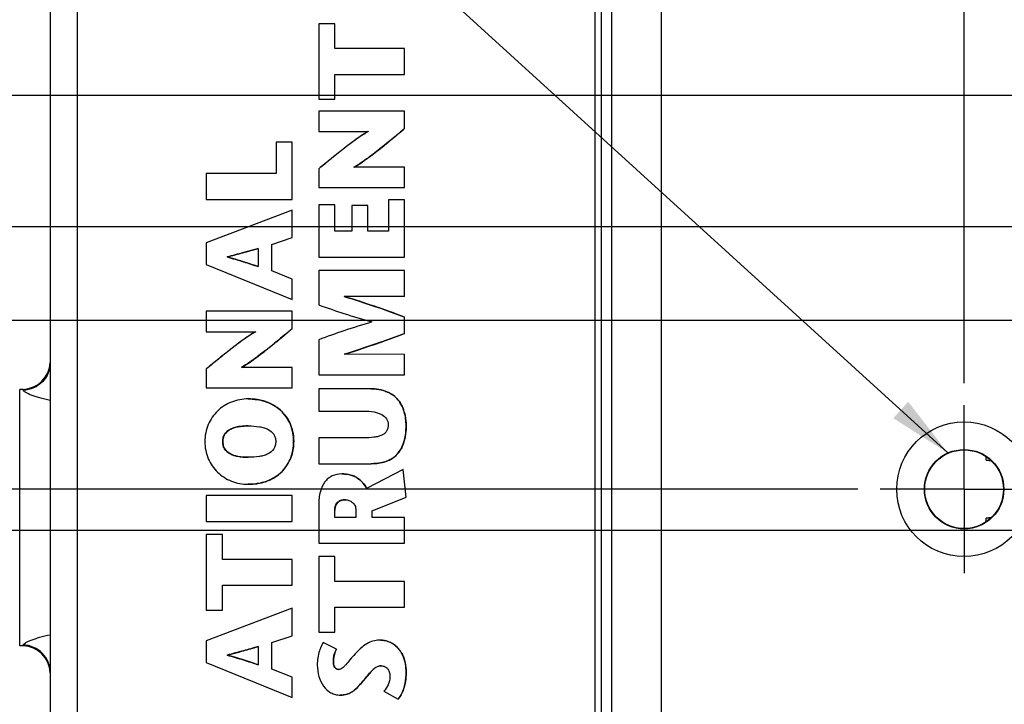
# Model space of a CAD drawing. Header units: inches. Extents: x 0 to 34, y 0 to 22.
# Tile 10 of 29: x 8.6 to 11.4, y 11 to 12.9. Entities that reach past the tile are written whole.
import ezdxf

# ---------------------------------------------------------------- set-up
doc = ezdxf.new("R2010")
doc.units = ezdxf.units.IN
doc.header["$LTSCALE"] = 1.87
doc.header["$MEASUREMENT"] = 0
doc.linetypes.add('CENTER', pattern=[0.6, 0.375, -0.075, 0.075, -0.075])
doc.layers.get('0').update_dxf_attribs({"linetype": 'CONTINUOUS'})
for name, color, linetype in [('02___PRT_ALL_AXES', 7, 'CONTINUOUS'), ('DETAIL', 7, 'CONTINUOUS'), ('DIMENSIONS', 7, 'CONTINUOUS')]:
    doc.layers.add(name, color=color, linetype=linetype)
doc.styles.get("Standard").update_dxf_attribs({"font": 'txt', "width": 0.8})
doc.dimstyles.new('DIMSTYLE_3', dxfattribs={"dimtxt": 0.125, "dimasz": 0.18, "dimexe": 0.125, "dimexo": 0.0625, "dimgap": 0.09, "dimtad": 0, "dimtih": 1, "dimtoh": 1, "dimlfac": 0.5, "dimzin": 4, "dimdsep": 46, "dimtxsty": 'STANDARD', "dimblk": '_FILLED', "dimblk1": '_FILLED', "dimblk2": '_FILLED', "dimcen": 0.09, "dimadec": 0, "dimazin": 0, "dimtp": 0.01, "dimtm": 0.01, "dimtfac": 1, "dimtofl": 0, "dimtmove": 0, "dimatfit": 3, "dimldrblk": '_FILLED', "dimfxl": 1, "dimtolj": 1, "dimtzin": 4, "dimarcsym": 0})
doc.dimstyles.get("Standard").update_dxf_attribs({"dimtxt": 0.125, "dimasz": 0.18, "dimexe": 0.125, "dimexo": 0.0625, "dimgap": 0.09, "dimtad": 0, "dimtih": 1, "dimtoh": 1, "dimzin": 4, "dimdsep": 46, "dimtxsty": 'STANDARD', "dimblk": '_FILLED', "dimblk1": '_FILLED', "dimblk2": '_FILLED', "dimcen": 0.09, "dimadec": 0, "dimazin": 0, "dimtol": 1, "dimtp": 0.02, "dimtm": 0.02, "dimtfac": 1, "dimtofl": 0, "dimtmove": 0, "dimatfit": 3, "dimldrblk": '_FILLED', "dimfxl": 1, "dimtolj": 1, "dimtzin": 4, "dimarcsym": 0})

# ---------------------------------------------------------------- blocks, each defined once
blk = doc.blocks.new('*D12')
at = {"layer": 'DIMENSIONS', "color": 2, "linetype": 'CONTINUOUS'}
blk.add_line((10.9436, 11.5884), (7.8552, 11.5884), dxfattribs=at)
at = {"layer": 'DIMENSIONS', "color": 2, "linetype": 'CONTINUOUS', "insert": (7.7927, 11.6509), "char_height": 0.125, "width": 1.425, "attachment_point": 3, "line_spacing_factor": 0.9}
blk.add_mtext('2X 1.77{\\Ftxt.shx;\\W1.000000;\\H0.125000; }[45.1]', dxfattribs=at)
blk = doc.blocks.new('_FILLED')
at = {"color": 0, "linetype": 'BYBLOCK'}
blk.add_solid([(0, 0), (-1, 0.174), (-1, -0.174)], dxfattribs=at)
blk = doc.blocks.new('*D17')
at = {"layer": 'DIMENSIONS', "color": 2, "linetype": 'CONTINUOUS'}
for p, q in [((8.142, 11.4721), (8.0353, 11.3314)), ((14.6804, 11.4721), (8.142, 11.4721)), ((8.0353, 11.3314), (7.8552, 11.3314))]:
    blk.add_line(p, q, dxfattribs=at)
at = {"layer": 'DIMENSIONS', "color": 2, "linetype": 'CONTINUOUS', "insert": (7.7927, 11.3939), "char_height": 0.125, "width": 1.125, "attachment_point": 3, "line_spacing_factor": 0.9}
blk.add_mtext('1.72{\\Ftxt.shx;\\W1.000000;\\H0.125000; }[43.6]', dxfattribs=at)
blk = doc.blocks.new('*D19')
at = {"layer": 'DIMENSIONS', "color": 2, "linetype": 'CONTINUOUS'}
blk.add_line((15.0494, 12.0644), (7.8552, 12.0644), dxfattribs=at)
at = {"layer": 'DIMENSIONS', "color": 2, "linetype": 'CONTINUOUS', "insert": (7.7927, 12.1269), "char_height": 0.125, "width": 1.125, "attachment_point": 3, "line_spacing_factor": 0.9}
blk.add_mtext('2.01{\\Ftxt.shx;\\W1.000000;\\H0.125000; }[51.1]', dxfattribs=at)
blk = doc.blocks.new('*D20')
at = {"layer": 'DIMENSIONS', "color": 2, "linetype": 'CONTINUOUS'}
blk.add_line((13.4464, 12.3284), (7.8552, 12.3284), dxfattribs=at)
at = {"layer": 'DIMENSIONS', "color": 2, "linetype": 'CONTINUOUS', "insert": (7.7927, 12.3909), "char_height": 0.125, "width": 1.125, "attachment_point": 3, "line_spacing_factor": 0.9}
blk.add_mtext('2.14{\\Ftxt.shx;\\W1.000000;\\H0.125000; }[54.5]', dxfattribs=at)
blk = doc.blocks.new('*D21')
at = {"layer": 'DIMENSIONS', "color": 2, "linetype": 'CONTINUOUS'}
for p, q in [((12.8641, 13.4284), (12.7549, 13.233)), ((13.4464, 13.4284), (12.8641, 13.4284)), ((12.7549, 13.233), (7.8552, 13.233))]:
    blk.add_line(p, q, dxfattribs=at)
at = {"layer": 'DIMENSIONS', "color": 2, "linetype": 'CONTINUOUS', "insert": (7.7927, 13.2955), "char_height": 0.125, "width": 1.125, "attachment_point": 3, "line_spacing_factor": 0.9}
blk.add_mtext('2.69{\\Ftxt.shx;\\W1.000000;\\H0.125000; }[68.4]', dxfattribs=at)
blk = doc.blocks.new('*D22')
at = {"layer": 'DIMENSIONS', "color": 2, "linetype": 'CONTINUOUS'}
blk.add_line((11.4948, 12.6984), (7.8552, 12.6984), dxfattribs=at)
at = {"layer": 'DIMENSIONS', "color": 2, "linetype": 'CONTINUOUS', "insert": (7.7927, 12.7609), "char_height": 0.125, "width": 1.125, "attachment_point": 3, "line_spacing_factor": 0.9}
blk.add_mtext('2.33{\\Ftxt.shx;\\W1.000000;\\H0.125000; }[59.2]', dxfattribs=at)
blk = doc.blocks.new('*D23')
at = {"layer": 'DIMENSIONS', "color": 2, "linetype": 'CONTINUOUS'}
blk.add_line((11.4948, 13.4304), (7.8552, 13.4304), dxfattribs=at)
at = {"layer": 'DIMENSIONS', "color": 2, "linetype": 'CONTINUOUS', "insert": (7.7927, 13.4929), "char_height": 0.125, "width": 1.125, "attachment_point": 3, "line_spacing_factor": 0.9}
blk.add_mtext('2.70{\\Ftxt.shx;\\W1.000000;\\H0.125000; }[68.5]', dxfattribs=at)
blk = doc.blocks.new('*D24')
at = {"layer": 'DIMENSIONS', "color": 2, "linetype": 'CONTINUOUS'}
blk.add_line((11.8654, 14.1564), (7.8552, 14.1564), dxfattribs=at)
at = {"layer": 'DIMENSIONS', "color": 2, "linetype": 'CONTINUOUS', "insert": (7.7927, 14.2189), "char_height": 0.125, "width": 1.125, "attachment_point": 3, "line_spacing_factor": 0.9}
blk.add_mtext('3.06{\\Ftxt.shx;\\W1.000000;\\H0.125000; }[77.7]', dxfattribs=at)
blk = doc.blocks.new('*D25')
at = {"layer": 'DIMENSIONS', "color": 2, "linetype": 'CONTINUOUS'}
for p, q in [((14.7579, 13.4114), (14.6332, 13.068)), ((15.2644, 13.4114), (14.7579, 13.4114)), ((14.6332, 13.068), (7.8552, 13.068))]:
    blk.add_line(p, q, dxfattribs=at)
at = {"layer": 'DIMENSIONS', "color": 2, "linetype": 'CONTINUOUS', "insert": (7.7927, 13.1305), "char_height": 0.125, "width": 1.125, "attachment_point": 3, "line_spacing_factor": 0.9}
blk.add_mtext('2.69{\\Ftxt.shx;\\W1.000000;\\H0.125000; }[68.2]', dxfattribs=at)
blk = doc.blocks.new('*D27')
at = {"layer": 'DIMENSIONS', "color": 2, "linetype": 'CONTINUOUS'}
blk.add_line((15.2371, 11.8767), (15.2371, 7.3519), dxfattribs=at)
at = {"layer": 'DIMENSIONS', "color": 2, "linetype": 'CONTINUOUS', "insert": (15.1746, 7.2894), "char_height": 0.125, "width": 1.125, "attachment_point": 3, "rotation": 90, "line_spacing_factor": 0.9}
blk.add_mtext('3.29{\\Ftxt.shx;\\W1.000000;\\H0.125000; }[83.4]', dxfattribs=at)
blk = doc.blocks.new('*D28')
at = {"layer": 'DIMENSIONS', "color": 2, "linetype": 'CONTINUOUS'}
blk.add_line((11.2431, 11.8879), (11.2431, 15.6649), dxfattribs=at)
at = {"layer": 'DIMENSIONS', "color": 2, "linetype": 'CONTINUOUS', "insert": (11.1806, 15.7274), "char_height": 0.125, "width": 1.125, "attachment_point": 1, "rotation": 90, "line_spacing_factor": 0.9}
blk.add_mtext('1.29{\\Ftxt.shx;\\W1.000000;\\H0.125000; }[32.7]', dxfattribs=at)
blk = doc.blocks.new('*D29')
at = {"layer": 'DIMENSIONS', "color": 2, "linetype": 'CONTINUOUS'}
blk.add_line((12.0012, 11.7761), (12.0012, 15.6649), dxfattribs=at)
at = {"layer": 'DIMENSIONS', "color": 2, "linetype": 'CONTINUOUS', "insert": (11.9387, 15.7274), "char_height": 0.125, "width": 1.125, "attachment_point": 1, "rotation": 90, "line_spacing_factor": 0.9}
blk.add_mtext('1.67{\\Ftxt.shx;\\W1.000000;\\H0.125000; }[42.3]', dxfattribs=at)

msp = doc.modelspace()

# ---------------------------------------------------------------- linework, layer by layer
at = {"color": 3, "linetype": 'CONTINUOUS'}
for p, q in [((10.3898, 8.3191), (10.3898, 14.6977)), ((10.2498, 8.4584), (10.2498, 14.5584))]:
    msp.add_line(p, q, dxfattribs=at)
at = {"color": 7, "linetype": 'CONTINUOUS'}
for p, q in [((10.2021, 14.6258), (10.2021, 8.3911)), ((10.2213, 8.3911), (10.2213, 14.6258)), ((8.6667, 14.5981), (8.6667, 8.4187)), ((8.7427, 14.5981), (8.7427, 8.4187)), ((9.4238, 12.9011), (9.4238, 12.6884)), ((9.4692, 12.9011), (9.4238, 12.9011)), ((9.4691, 12.8313), (9.4691, 12.9011)), ((9.4692, 12.8313), (9.4692, 12.9011)), ((9.6659, 12.8313), (9.4691, 12.8313)), ((9.6658, 12.7583), (9.6658, 12.8313)), ((9.6659, 12.7583), (9.6659, 12.8313)), ((9.4691, 12.6884), (9.4691, 12.7583)), ((9.4691, 12.7583), (9.6659, 12.7583)), ((9.4692, 12.6884), (9.4692, 12.7583)), ((9.4238, 12.6884), (9.4692, 12.6884)), ((9.4238, 12.6545), (9.4238, 12.597)), ((9.6659, 12.6545), (9.4238, 12.6545)), ((9.6658, 12.6057), (9.6658, 12.6545)), ((9.6659, 12.6057), (9.6659, 12.6545)), ((9.6659, 12.6057), (9.6658, 12.6057)), ((9.4238, 12.597), (9.5635, 12.597)), ((9.3036, 12.5673), (9.3036, 12.4787)), ((9.349, 12.5673), (9.3036, 12.5673)), ((9.3489, 12.4057), (9.3489, 12.5673)), ((9.349, 12.4057), (9.349, 12.5673)), ((9.4238, 12.4919), (9.4238, 12.4389)), ((9.6659, 12.4963), (9.523, 12.4963)), ((9.5346, 12.5034), (9.5231, 12.4964)), ((9.6658, 12.4389), (9.6658, 12.4963)), ((9.6659, 12.4389), (9.6659, 12.4963)), ((9.1068, 12.4787), (9.1068, 12.4057)), ((9.3036, 12.4787), (9.1068, 12.4787)), ((9.4238, 12.4389), (9.6659, 12.4389)), ((9.1068, 12.4057), (9.349, 12.4057)), ((9.4238, 12.3902), (9.4238, 12.2431)), ((9.4692, 12.3902), (9.4238, 12.3902)), ((9.4691, 12.3161), (9.4691, 12.3902)), ((9.4692, 12.3161), (9.4692, 12.3902)), ((9.5168, 12.3884), (9.5168, 12.3161)), ((9.5622, 12.3884), (9.5168, 12.3884)), ((9.5621, 12.3161), (9.5621, 12.3884)), ((9.5622, 12.3161), (9.5622, 12.3884)), ((9.6205, 12.405), (9.6205, 12.3161)), ((9.6659, 12.405), (9.6205, 12.405)), ((9.6658, 12.2431), (9.6658, 12.405)), ((9.6659, 12.2431), (9.6659, 12.405)), ((9.3489, 12.3756), (9.1068, 12.2836)), ((9.3489, 12.2981), (9.3489, 12.3756)), ((9.349, 12.3756), (9.3489, 12.3756)), ((9.349, 12.2981), (9.349, 12.3756)), ((9.2911, 12.279), (9.3489, 12.2981)), ((9.2912, 12.279), (9.349, 12.2981)), ((9.349, 12.2981), (9.3489, 12.2981)), ((9.5168, 12.3161), (9.4691, 12.3161)), ((9.6205, 12.3161), (9.5621, 12.3161)), ((9.1068, 12.2836), (9.1068, 12.2223)), ((9.2911, 12.204), (9.2911, 12.279)), ((9.2912, 12.279), (9.2911, 12.279)), ((9.2912, 12.204), (9.2912, 12.279)), ((9.1664, 12.2438), (9.1663, 12.2438)), ((9.2527, 12.2673), (9.2527, 12.2164)), ((9.4238, 12.2431), (9.6659, 12.2431)), ((9.1068, 12.2223), (9.3489, 12.1237)), ((9.3489, 12.1808), (9.2911, 12.204)), ((9.2912, 12.204), (9.2911, 12.204)), ((9.349, 12.1808), (9.2912, 12.204)), ((9.4238, 12.205), (9.4238, 12.1081)), ((9.6659, 12.205), (9.4238, 12.205)), ((9.6658, 12.132), (9.6658, 12.205)), ((9.6659, 12.132), (9.6659, 12.205)), ((9.3489, 12.1237), (9.3489, 12.1808)), ((9.349, 12.1808), (9.3489, 12.1808)), ((9.349, 12.1237), (9.349, 12.1808)), ((9.6659, 12.132), (9.4953, 12.1318)), ((9.349, 12.1237), (9.3489, 12.1237)), ((9.1068, 12.0902), (9.1068, 12.0327)), ((9.349, 12.0902), (9.1068, 12.0902)), ((9.3489, 12.0414), (9.3489, 12.0902)), ((9.349, 12.0414), (9.349, 12.0902)), ((9.6658, 12.0279), (9.6658, 12.0739)), ((9.6659, 12.0739), (9.6658, 12.0739)), ((9.6659, 12.0279), (9.6659, 12.0739)), ((9.1068, 12.0327), (9.2465, 12.0327)), ((9.349, 12.0414), (9.3489, 12.0414)), ((9.6659, 12.0279), (9.6658, 12.0279)), ((9.4238, 12.0102), (9.4238, 11.9113)), ((9.6659, 11.9687), (9.4953, 11.9689)), ((9.6658, 11.9113), (9.6658, 11.9687)), ((9.6659, 11.9113), (9.6659, 11.9687)), ((9.2176, 11.939), (9.2061, 11.9321)), ((9.1068, 11.9275), (9.1068, 11.8746)), ((9.349, 11.932), (9.206, 11.932)), ((9.3489, 11.8746), (9.3489, 11.932)), ((9.349, 11.8746), (9.349, 11.932)), ((9.4238, 11.9113), (9.6659, 11.9113)), ((8.5907, 11.8701), (8.5807, 11.8698)), ((8.5807, 11.1471), (8.5807, 11.8698)), ((8.5907, 11.8676), (8.5907, 11.8701)), ((9.1068, 11.8746), (9.349, 11.8746)), ((9.4238, 11.8718), (9.4238, 11.8089)), ((9.5702, 11.8718), (9.4238, 11.8718)), ((9.2252, 11.8431), (9.225, 11.8431)), ((9.4238, 11.8089), (9.5494, 11.8089)), ((9.2252, 11.767), (9.225, 11.767)), ((9.6701, 11.7674), (9.67, 11.7674)), ((9.1532, 11.7227), (9.1531, 11.7227)), ((9.3531, 11.7227), (9.353, 11.7227)), ((9.4238, 11.7334), (9.4238, 11.6605)), ((9.5504, 11.7334), (9.4238, 11.7334)), ((9.1909, 11.6821), (9.1997, 11.6803)), ((9.2252, 11.6784), (9.225, 11.6784)), ((9.4238, 11.6605), (9.5719, 11.6605)), ((9.5718, 11.6605), (9.5719, 11.6605)), ((11.3051, 11.6705), (11.3051, 11.6805)), ((11.3051, 11.6711), (11.3184, 11.6696)), ((11.3051, 11.6705), (11.3192, 11.6689)), ((9.4885, 11.6317), (9.4884, 11.6317)), ((9.662, 11.6445), (9.5583, 11.5909)), ((9.67, 11.5663), (9.662, 11.6445)), ((9.6621, 11.6445), (9.662, 11.6445)), ((9.6701, 11.5663), (9.6621, 11.6445)), ((9.2251, 11.6023), (9.225, 11.6023)), ((11.1311, 11.5884), (11.1321, 11.5884)), ((11.3551, 11.5884), (11.3541, 11.5884)), ((9.1068, 11.5709), (9.1068, 11.4978)), ((9.349, 11.5709), (9.1068, 11.5709)), ((9.3489, 11.4978), (9.3489, 11.5709)), ((9.349, 11.4978), (9.349, 11.5709)), ((9.4989, 11.5587), (9.4988, 11.5587)), ((9.5742, 11.5279), (9.67, 11.5663)), ((9.5743, 11.5279), (9.6701, 11.5663)), ((9.6701, 11.5663), (9.67, 11.5663)), ((9.4238, 11.5439), (9.4238, 11.4359)), ((9.4691, 11.5089), (9.4691, 11.5283)), ((9.4692, 11.5283), (9.4691, 11.5283)), ((9.4692, 11.5089), (9.4692, 11.5283)), ((9.5285, 11.5297), (9.5285, 11.5089)), ((9.5742, 11.5089), (9.5742, 11.5279)), ((9.5743, 11.5279), (9.5742, 11.5279)), ((9.5743, 11.5089), (9.5743, 11.5279)), ((9.1068, 11.4978), (9.349, 11.4978)), ((9.5285, 11.5089), (9.4691, 11.5089)), ((9.6659, 11.5089), (9.5742, 11.5089)), ((9.6658, 11.4359), (9.6658, 11.5089)), ((9.6659, 11.4359), (9.6659, 11.5089)), ((11.3203, 11.5089), (11.3051, 11.5071)), ((11.3184, 11.5072), (11.3051, 11.5057)), ((11.3051, 11.4964), (11.3051, 11.5071)), ((9.1068, 11.4604), (9.1068, 11.2476)), ((9.1522, 11.4604), (9.1068, 11.4604)), ((9.1521, 11.3905), (9.1521, 11.4604)), ((9.1522, 11.3905), (9.1522, 11.4604)), ((9.4238, 11.4359), (9.6659, 11.4359)), ((9.349, 11.3905), (9.1521, 11.3905)), ((9.3489, 11.3175), (9.3489, 11.3905)), ((9.349, 11.3175), (9.349, 11.3905)), ((9.4238, 11.3985), (9.4238, 11.1857)), ((9.4692, 11.3985), (9.4238, 11.3985)), ((9.4691, 11.3286), (9.4691, 11.3985)), ((9.4692, 11.3286), (9.4692, 11.3985)), ((9.6659, 11.3286), (9.4691, 11.3286)), ((9.6658, 11.2556), (9.6658, 11.3286)), ((9.6659, 11.2556), (9.6659, 11.3286)), ((9.1521, 11.2476), (9.1521, 11.3175)), ((9.1521, 11.3175), (9.349, 11.3175)), ((9.1522, 11.2476), (9.1522, 11.3175)), ((9.3489, 11.2528), (9.1068, 11.1608)), ((9.1068, 11.2476), (9.1522, 11.2476)), ((9.3489, 11.1753), (9.3489, 11.2528)), ((9.349, 11.2528), (9.3489, 11.2528)), ((9.349, 11.1753), (9.349, 11.2528)), ((9.4691, 11.1857), (9.4691, 11.2556)), ((9.4691, 11.2556), (9.6659, 11.2556)), ((9.4692, 11.1857), (9.4692, 11.2556)), ((9.1068, 11.1608), (9.1068, 11.0996)), ((9.2911, 11.1563), (9.3489, 11.1753)), ((9.2912, 11.1563), (9.349, 11.1753)), ((9.349, 11.1753), (9.3489, 11.1753)), ((9.4238, 11.1857), (9.4692, 11.1857)), ((9.5988, 11.1629), (9.5987, 11.1629)), ((8.5907, 11.1468), (8.5807, 11.1471)), ((8.5907, 11.1468), (8.5907, 11.1493)), ((9.2527, 11.1446), (9.2527, 11.0937)), ((9.2911, 11.0812), (9.2911, 11.1563)), ((9.2912, 11.1563), (9.2911, 11.1563)), ((9.2912, 11.0812), (9.2912, 11.1563)), ((9.4739, 11.1373), (9.4359, 11.156)), ((9.436, 11.156), (9.4359, 11.156)), ((9.474, 11.1373), (9.436, 11.156)), ((9.474, 11.1373), (9.4739, 11.1373)), ((9.1664, 11.121), (9.1663, 11.121)), ((9.1068, 11.0996), (9.3489, 11.0009)), ((9.3489, 11.0581), (9.2911, 11.0812)), ((9.2912, 11.0812), (9.2911, 11.0812)), ((9.349, 11.0581), (9.2912, 11.0812)), ((9.465, 11.1017), (9.4649, 11.1017)), ((9.4668, 11.0907), (9.4682, 11.0876)), ((9.4712, 11.0837), (9.4734, 11.082)), ((9.4799, 11.0802), (9.4798, 11.0802)), ((9.5771, 11.08), (9.5718, 11.0747)), ((9.5884, 11.0879), (9.584, 11.0854)), ((9.5996, 11.0906), (9.5995, 11.0906)), ((9.3489, 11.0009), (9.3489, 11.0581)), ((9.349, 11.0581), (9.3489, 11.0581)), ((9.349, 11.0009), (9.349, 11.0581)), ((9.5494, 11.048), (9.5493, 11.048)), ((9.5658, 11.0678), (9.5494, 11.048)), ((9.5718, 11.0747), (9.5658, 11.0678)), ((9.6701, 11.0726), (9.67, 11.0726)), ((9.5308, 11.0277), (9.5254, 11.0227)), ((9.349, 11.0009), (9.3489, 11.0009)), ((9.4847, 11.0079), (9.4846, 11.0079)), ((9.6077, 11.0186), (9.6478, 10.9965)), ((9.6479, 10.9965), (9.6478, 10.9965))]:
    msp.add_line(p, q, dxfattribs=at)
at = {"color": 3, "linetype": 'CONTINUOUS'}
msp.add_circle((11.2431, 11.5884), 0.19, dxfattribs=at)
at = {"color": 7, "linetype": 'CONTINUOUS'}
msp.add_circle((11.2431, 11.5884), 0.111, dxfattribs=at)
for centre, radius, start, end in [((8.588, 11.9488), 0.0787, 272, 357.7832), ((9.5854, 11.7891), 0.0803, 46.93, 55.7679), ((9.2407, 11.7275), 0.1125, 44.3593, 54.7922), ((9.2432, 11.73), 0.1089, 36.0947, 44.3056), ((9.5583, 11.7751), 0.1111, 15.1807, 20.3088), ((9.2374, 11.7274), 0.1153, 17.6058, 22.435), ((9.1879, 11.725), 0.0344, 153.415, 156.8802), ((9.5482, 11.7567), 0.121, 342.7502, 347.5562), ((9.1877, 11.7203), 0.0342, 203.9293, 209.4321), ((9.5901, 11.7381), 0.0749, 311.3219, 323.5387), ((9.5849, 11.7419), 0.0814, 323.5623, 330.8722), ((9.2426, 11.7157), 0.1095, 323.3123, 335.5142), ((9.5905, 11.7378), 0.0744, 303.6961, 311.2232), ((9.2402, 11.7187), 0.1134, 304.5422, 312.546), ((9.2429, 11.7157), 0.1093, 312.5716, 323.2367), ((9.2309, 11.7363), 0.1333, 286.7159, 292.4739), ((9.4919, 11.5361), 0.0214, 130.3343, 137.3975), ((9.5943, 11.0908), 0.0725, 61.44, 70.7968), ((8.588, 11.0681), 0.0787, 2.2168, 88), ((9.5943, 11.0909), 0.0725, 52.7084, 61.4587), ((9.5946, 11.0912), 0.0721, 42.5257, 52.6953), ((9.5931, 11.0899), 0.074, 33.6733, 42.5259), ((9.5996, 11.0667), 0.0239, 89.9993, 93.5984), ((9.4885, 11.061), 0.0529, 289.5795, 297.0846), ((9.5715, 11.0542), 0.096, 331.9465, 336.6821)]:
    msp.add_arc(centre, radius, start, end, dxfattribs=at)
for points, knots in [([(9.523, 12.4964), (9.5344, 12.5029), (9.5581, 12.519), (9.5935, 12.5462), (9.6299, 12.5758), (9.654, 12.5959), (9.6658, 12.6057)], [0, 0, 0, 0, 0.219141, 0.475827, 0.744776, 1, 1, 1, 1]), ([(9.523, 12.4963), (9.536, 12.5038), (9.5607, 12.5209), (9.5963, 12.5484), (9.6312, 12.5769), (9.6543, 12.5961), (9.6658, 12.6057)], [0, 0, 0, 0, 0.24998, 0.500037, 0.749996, 1, 1, 1, 1]), ([(9.6659, 12.6057), (9.6581, 12.5992), (9.6257, 12.5722), (9.593, 12.5453), (9.5673, 12.5262)], [0, 0, 0, 0, 0.239804, 1, 1, 1, 1]), ([(9.5635, 12.597), (9.5506, 12.5902), (9.5266, 12.5735), (9.4918, 12.547), (9.4576, 12.5196), (9.4351, 12.5011), (9.4238, 12.4919)], [0, 0, 0, 0, 0.249982, 0.50006, 0.749974, 1, 1, 1, 1]), ([(9.5636, 12.5969), (9.5589, 12.5945), (9.549, 12.5886), (9.5268, 12.5736), (9.4966, 12.5508), (9.4601, 12.5216), (9.4356, 12.5015), (9.4238, 12.4919)], [0, 0, 0, 0, 0.089547, 0.198798, 0.457696, 0.737975, 1, 1, 1, 1]), ([(9.5673, 12.5262), (9.5645, 12.5241), (9.5538, 12.5162), (9.5429, 12.5087), (9.5346, 12.5034)], [0, 0, 0, 0, 0.264914, 1, 1, 1, 1]), ([(9.1652, 12.2435), (9.1806, 12.2473), (9.2098, 12.2551), (9.2389, 12.2635), (9.2527, 12.2673)], [0, 0, 0, 0, 0.525427, 1, 1, 1, 1]), ([(9.2527, 12.2164), (9.2389, 12.2208), (9.2099, 12.2304), (9.1807, 12.2392), (9.1652, 12.2434)], [0, 0, 0, 0, 0.475421, 1, 1, 1, 1]), ([(9.2527, 12.2164), (9.2382, 12.221), (9.2092, 12.2306), (9.1799, 12.2394), (9.1652, 12.2434)], [0, 0, 0, 0, 0.500013, 1, 1, 1, 1]), ([(9.2528, 12.2673), (9.239, 12.2635), (9.2099, 12.2551), (9.1807, 12.2473), (9.1653, 12.2435)], [0, 0, 0, 0, 0.474573, 1, 1, 1, 1]), ([(9.1653, 12.2434), (9.1808, 12.2392), (9.21, 12.2304), (9.239, 12.2208), (9.2528, 12.2164)], [0, 0, 0, 0, 0.524579, 1, 1, 1, 1]), ([(9.6658, 12.0739), (9.6388, 12.0838), (9.5824, 12.1044), (9.5252, 12.1228), (9.4952, 12.1317)], [0, 0, 0, 0, 0.479635, 1, 1, 1, 1]), ([(9.4953, 12.1317), (9.5253, 12.1228), (9.5825, 12.1044), (9.6389, 12.0838), (9.6659, 12.0739)], [0, 0, 0, 0, 0.520365, 1, 1, 1, 1]), ([(9.4238, 12.1081), (9.4474, 12.1), (9.4971, 12.0827), (9.5474, 12.0674), (9.5739, 12.0601)], [0, 0, 0, 0, 0.476296, 1, 1, 1, 1]), ([(9.5739, 12.0601), (9.5474, 12.0524), (9.4971, 12.0365), (9.4474, 12.0187), (9.4238, 12.0102)], [0, 0, 0, 0, 0.523552, 1, 1, 1, 1]), ([(9.2465, 12.0327), (9.2336, 12.0259), (9.2096, 12.0091), (9.1748, 11.9827), (9.1407, 11.9553), (9.1181, 11.9368), (9.1068, 11.9275)], [0, 0, 0, 0, 0.249982, 0.50006, 0.749974, 1, 1, 1, 1]), ([(9.2466, 12.0326), (9.2419, 12.0302), (9.2319, 12.0243), (9.2098, 12.0093), (9.1796, 11.9865), (9.1431, 11.9573), (9.1187, 11.9372), (9.1068, 11.9275)], [0, 0, 0, 0, 0.089597, 0.198862, 0.457722, 0.73795, 1, 1, 1, 1]), ([(9.206, 11.9321), (9.2174, 11.9386), (9.2411, 11.9547), (9.2766, 11.9818), (9.3129, 12.0115), (9.3371, 12.0316), (9.3489, 12.0414)], [0, 0, 0, 0, 0.219113, 0.475785, 0.744743, 1, 1, 1, 1]), ([(9.206, 11.932), (9.219, 11.9395), (9.2438, 11.9566), (9.2794, 11.9841), (9.3143, 12.0126), (9.3373, 12.0318), (9.3489, 12.0414)], [0, 0, 0, 0, 0.249979, 0.500037, 0.749996, 1, 1, 1, 1]), ([(9.349, 12.0414), (9.3412, 12.0349), (9.3087, 12.0079), (9.2761, 11.981), (9.2503, 11.9618)], [0, 0, 0, 0, 0.239828, 1, 1, 1, 1]), ([(9.4952, 11.9691), (9.5252, 11.9781), (9.5824, 11.9969), (9.6388, 12.0178), (9.6658, 12.0279)], [0, 0, 0, 0, 0.520305, 1, 1, 1, 1]), ([(9.4953, 11.9689), (9.5097, 11.9732), (9.5455, 11.9847), (9.6024, 12.0043), (9.6447, 12.02), (9.6658, 12.0279)], [0, 0, 0, 0, 0.249997, 0.625001, 1, 1, 1, 1]), ([(9.6659, 12.0279), (9.6389, 12.0178), (9.5825, 11.9969), (9.5253, 11.9781), (9.4954, 11.9691)], [0, 0, 0, 0, 0.479695, 1, 1, 1, 1]), ([(8.6667, 11.9457), (8.6667, 11.9358), (8.6628, 11.9157), (8.646, 11.89), (8.6208, 11.8725), (8.6007, 11.8679), (8.5907, 11.8676)], [0, 0, 0, 0, 0.249209, 0.498874, 0.749194, 1, 1, 1, 1]), ([(9.2503, 11.9618), (9.2475, 11.9597), (9.2368, 11.9519), (9.2258, 11.9443), (9.2176, 11.939)], [0, 0, 0, 0, 0.264969, 1, 1, 1, 1]), ([(8.6667, 11.8388), (8.6567, 11.8408), (8.6424, 11.8442), (8.6246, 11.8498), (8.6134, 11.8538), (8.6042, 11.8577), (8.5972, 11.8614), (8.5928, 11.8643), (8.5907, 11.8666), (8.5907, 11.8676)], [0, 0, 0, 0, 0.370514, 0.534453, 0.679717, 0.802476, 0.898635, 0.964447, 1, 1, 1, 1]), ([(9.67, 11.7674), (9.67, 11.7807), (9.667, 11.8068), (9.6523, 11.8365), (9.6336, 11.8542), (9.6086, 11.8685), (9.5857, 11.8718), (9.5701, 11.8718)], [0, 0, 0, 0, 0.245146, 0.475281, 0.590927, 0.712892, 1, 1, 1, 1]), ([(9.5702, 11.8718), (9.5735, 11.8718), (9.5858, 11.8714), (9.598, 11.8694), (9.6066, 11.8668)], [0, 0, 0, 0, 0.271111, 1, 1, 1, 1]), ([(9.6066, 11.8668), (9.6088, 11.8661), (9.6172, 11.8632), (9.6252, 11.8591), (9.6306, 11.8555)], [0, 0, 0, 0, 0.262201, 1, 1, 1, 1]), ([(9.225, 11.8431), (9.2089, 11.8431), (9.1769, 11.8373), (9.1363, 11.8113), (9.1088, 11.7713), (9.1027, 11.7391), (9.1027, 11.7227)], [0, 0, 0, 0, 0.255257, 0.498579, 0.74179, 1, 1, 1, 1]), ([(9.353, 11.7227), (9.353, 11.7397), (9.3472, 11.7729), (9.3183, 11.8135), (9.2752, 11.8381), (9.2421, 11.8431), (9.225, 11.8431)], [0, 0, 0, 0, 0.26092, 0.498488, 0.738975, 1, 1, 1, 1]), ([(9.353, 11.7227), (9.353, 11.739), (9.3488, 11.764), (9.333, 11.7931), (9.3111, 11.8178), (9.2744, 11.8384), (9.2414, 11.8431), (9.225, 11.8431)], [0, 0, 0, 0, 0.249764, 0.375169, 0.500545, 0.750015, 1, 1, 1, 1]), ([(9.2252, 11.8431), (9.23, 11.8431), (9.2485, 11.8423), (9.267, 11.8382), (9.2798, 11.8332)], [0, 0, 0, 0, 0.261218, 1, 1, 1, 1]), ([(9.2798, 11.8332), (9.2821, 11.8323), (9.291, 11.8285), (9.2996, 11.8236), (9.3055, 11.8194)], [0, 0, 0, 0, 0.25395, 1, 1, 1, 1]), ([(9.6529, 11.8327), (9.6558, 11.8283), (9.6592, 11.8219), (9.6618, 11.8153), (9.6624, 11.8136)], [0, 0, 0, 0, 0.747277, 1, 1, 1, 1]), ([(9.5493, 11.8089), (9.5595, 11.8089), (9.5739, 11.808), (9.5913, 11.8036), (9.604, 11.7984), (9.614, 11.7902), (9.6188, 11.7794), (9.6195, 11.7737), (9.6195, 11.7708)], [0, 0, 0, 0, 0.343949, 0.484424, 0.60644, 0.808639, 0.902219, 1, 1, 1, 1]), ([(9.6655, 11.8041), (9.6663, 11.8012), (9.669, 11.7892), (9.6701, 11.7767), (9.6701, 11.7674)], [0, 0, 0, 0, 0.244287, 1, 1, 1, 1]), ([(9.3312, 11.7942), (9.3324, 11.7925), (9.3373, 11.7853), (9.3414, 11.7775), (9.3439, 11.7714)], [0, 0, 0, 0, 0.247112, 1, 1, 1, 1]), ([(9.6195, 11.7708), (9.6195, 11.7643), (9.6177, 11.7544), (9.6092, 11.745), (9.601, 11.7401), (9.5909, 11.7367), (9.5739, 11.7338), (9.5601, 11.7334), (9.5503, 11.7334)], [0, 0, 0, 0, 0.217828, 0.315265, 0.41904, 0.536618, 0.671877, 1, 1, 1, 1]), ([(9.1531, 11.7227), (9.1531, 11.7296), (9.1563, 11.7438), (9.1735, 11.7586), (9.1974, 11.7658), (9.2152, 11.767), (9.225, 11.767)], [0, 0, 0, 0, 0.21981, 0.4331, 0.688045, 1, 1, 1, 1]), ([(9.1531, 11.7227), (9.1531, 11.7266), (9.1541, 11.7346), (9.1593, 11.7455), (9.168, 11.7539), (9.1819, 11.7615), (9.2014, 11.7661), (9.2172, 11.767), (9.225, 11.767)], [0, 0, 0, 0, 0.125261, 0.250338, 0.375289, 0.500617, 0.750235, 1, 1, 1, 1]), ([(9.1798, 11.7598), (9.1789, 11.7594), (9.1755, 11.7579), (9.1723, 11.7561), (9.17, 11.7546)], [0, 0, 0, 0, 0.25946, 1, 1, 1, 1]), ([(9.1904, 11.7632), (9.1894, 11.763), (9.1859, 11.762), (9.1823, 11.7608), (9.1798, 11.7598)], [0, 0, 0, 0, 0.259174, 1, 1, 1, 1]), ([(9.1996, 11.7651), (9.1988, 11.765), (9.1957, 11.7645), (9.1926, 11.7638), (9.1904, 11.7632)], [0, 0, 0, 0, 0.256863, 1, 1, 1, 1]), ([(9.2252, 11.767), (9.2229, 11.767), (9.2144, 11.7669), (9.2058, 11.7661), (9.1996, 11.7651)], [0, 0, 0, 0, 0.264592, 1, 1, 1, 1]), ([(9.225, 11.767), (9.2355, 11.767), (9.2506, 11.7662), (9.2693, 11.762), (9.2838, 11.7564), (9.2958, 11.747), (9.3017, 11.7337), (9.3025, 11.7265), (9.3025, 11.7227)], [0, 0, 0, 0, 0.315046, 0.45093, 0.572615, 0.7831, 0.886393, 1, 1, 1, 1]), ([(9.3472, 11.7623), (9.3482, 11.7592), (9.3517, 11.7463), (9.3531, 11.7329), (9.3531, 11.7227)], [0, 0, 0, 0, 0.23954, 1, 1, 1, 1]), ([(9.5718, 11.6605), (9.5801, 11.6605), (9.5957, 11.6616), (9.6172, 11.6674), (9.6348, 11.6771), (9.6533, 11.6947), (9.6676, 11.7258), (9.67, 11.753), (9.67, 11.7674)], [0, 0, 0, 0, 0.151292, 0.282288, 0.399872, 0.511352, 0.739533, 1, 1, 1, 1]), ([(9.5718, 11.6605), (9.5855, 11.6605), (9.6066, 11.6629), (9.6318, 11.6748), (9.6476, 11.6887), (9.6589, 11.7064), (9.6681, 11.7326), (9.67, 11.7536), (9.67, 11.7674)], [0, 0, 0, 0, 0.249537, 0.374756, 0.499789, 0.624901, 0.750194, 1, 1, 1, 1]), ([(9.6701, 11.7674), (9.6701, 11.7641), (9.6698, 11.7518), (9.6684, 11.7395), (9.6664, 11.7306)], [0, 0, 0, 0, 0.261772, 1, 1, 1, 1]), ([(9.1027, 11.7227), (9.1027, 11.7063), (9.1088, 11.6741), (9.1363, 11.6342), (9.1769, 11.6082), (9.2089, 11.6023), (9.225, 11.6023)], [0, 0, 0, 0, 0.258113, 0.501298, 0.74466, 1, 1, 1, 1]), ([(9.225, 11.6784), (9.2152, 11.6784), (9.1974, 11.6796), (9.1735, 11.6868), (9.1563, 11.7016), (9.1531, 11.7158), (9.1531, 11.7227)], [0, 0, 0, 0, 0.312097, 0.567139, 0.780411, 1, 1, 1, 1]), ([(9.225, 11.6784), (9.2172, 11.6784), (9.2014, 11.6793), (9.182, 11.6839), (9.168, 11.6915), (9.1594, 11.6999), (9.1541, 11.7108), (9.1531, 11.7187), (9.1531, 11.7227)], [0, 0, 0, 0, 0.249766, 0.499385, 0.624713, 0.749664, 0.87474, 1, 1, 1, 1]), ([(9.1563, 11.7385), (9.1558, 11.7373), (9.1539, 11.7323), (9.1532, 11.7268), (9.1532, 11.7227)], [0, 0, 0, 0, 0.236997, 1, 1, 1, 1]), ([(9.1532, 11.7227), (9.1532, 11.7212), (9.1535, 11.7157), (9.1548, 11.7102), (9.1565, 11.7065)], [0, 0, 0, 0, 0.26727, 1, 1, 1, 1]), ([(9.3025, 11.7227), (9.3025, 11.7189), (9.3017, 11.7116), (9.2958, 11.6984), (9.2838, 11.689), (9.2693, 11.6834), (9.2506, 11.6792), (9.2355, 11.6784), (9.225, 11.6784)], [0, 0, 0, 0, 0.113477, 0.216691, 0.427161, 0.548883, 0.68482, 1, 1, 1, 1]), ([(9.225, 11.6023), (9.2421, 11.6023), (9.2752, 11.6073), (9.3183, 11.6319), (9.3472, 11.6725), (9.353, 11.7056), (9.353, 11.7227)], [0, 0, 0, 0, 0.261082, 0.50156, 0.739074, 1, 1, 1, 1]), ([(9.225, 11.6023), (9.2414, 11.6023), (9.2744, 11.607), (9.3111, 11.6276), (9.333, 11.6523), (9.3488, 11.6813), (9.353, 11.7063), (9.353, 11.7227)], [0, 0, 0, 0, 0.249987, 0.499457, 0.624833, 0.750237, 1, 1, 1, 1]), ([(9.3531, 11.7227), (9.3531, 11.7179), (9.3523, 11.7), (9.3478, 11.6822), (9.3423, 11.6703)], [0, 0, 0, 0, 0.266016, 1, 1, 1, 1]), ([(9.6638, 11.7208), (9.6633, 11.7192), (9.6612, 11.7128), (9.6584, 11.7067), (9.656, 11.7023)], [0, 0, 0, 0, 0.255912, 1, 1, 1, 1]), ([(9.171, 11.6902), (9.1717, 11.6897), (9.1746, 11.688), (9.1777, 11.6865), (9.1801, 11.6855)], [0, 0, 0, 0, 0.241873, 1, 1, 1, 1]), ([(9.1801, 11.6855), (9.1809, 11.6852), (9.1844, 11.6838), (9.1881, 11.6827), (9.1909, 11.6821)], [0, 0, 0, 0, 0.24099, 1, 1, 1, 1]), ([(9.1997, 11.6803), (9.2017, 11.6799), (9.2101, 11.6788), (9.2187, 11.6784), (9.2252, 11.6784)], [0, 0, 0, 0, 0.235552, 1, 1, 1, 1]), ([(9.6068, 11.6647), (9.6041, 11.664), (9.5927, 11.6614), (9.5809, 11.6605), (9.5719, 11.6605)], [0, 0, 0, 0, 0.23052, 1, 1, 1, 1]), ([(9.616, 11.6678), (9.6152, 11.6675), (9.6122, 11.6663), (9.6091, 11.6654), (9.6068, 11.6647)], [0, 0, 0, 0, 0.244864, 1, 1, 1, 1]), ([(9.6318, 11.6759), (9.6306, 11.6751), (9.6256, 11.672), (9.6202, 11.6694), (9.616, 11.6678)], [0, 0, 0, 0, 0.242935, 1, 1, 1, 1]), ([(9.4884, 11.6317), (9.4793, 11.6317), (9.4654, 11.6291), (9.45, 11.6193), (9.4369, 11.6053), (9.4258, 11.5795), (9.4238, 11.5565), (9.4238, 11.5439)], [0, 0, 0, 0, 0.224202, 0.331189, 0.441344, 0.689404, 1, 1, 1, 1]), ([(9.5583, 11.5909), (9.5555, 11.5965), (9.5484, 11.6075), (9.5331, 11.621), (9.5125, 11.6299), (9.4968, 11.6317), (9.4884, 11.6317)], [0, 0, 0, 0, 0.222094, 0.452847, 0.705183, 1, 1, 1, 1]), ([(9.4885, 11.6317), (9.4914, 11.6317), (9.5019, 11.6313), (9.5123, 11.6292), (9.5195, 11.6266)], [0, 0, 0, 0, 0.272754, 1, 1, 1, 1]), ([(9.2693, 11.6086), (9.2658, 11.6075), (9.2514, 11.6038), (9.2364, 11.6023), (9.2252, 11.6023)], [0, 0, 0, 0, 0.242124, 1, 1, 1, 1]), ([(9.3045, 11.6253), (9.3027, 11.6241), (9.2955, 11.6194), (9.2878, 11.6155), (9.2819, 11.6131)], [0, 0, 0, 0, 0.247245, 1, 1, 1, 1]), ([(9.5195, 11.6266), (9.5205, 11.6262), (9.5246, 11.6245), (9.5285, 11.6226), (9.5313, 11.6209)], [0, 0, 0, 0, 0.257096, 1, 1, 1, 1]), ([(9.5313, 11.6209), (9.5373, 11.6173), (9.5479, 11.6084), (9.5555, 11.5968), (9.5584, 11.5909)], [0, 0, 0, 0, 0.510648, 1, 1, 1, 1]), ([(9.4691, 11.5283), (9.4691, 11.5356), (9.4711, 11.5478), (9.4848, 11.5577), (9.4938, 11.5587), (9.4988, 11.5587)], [0, 0, 0, 0, 0.454021, 0.68992, 1, 1, 1, 1]), ([(9.4691, 11.5283), (9.4691, 11.5323), (9.4698, 11.5404), (9.4755, 11.5518), (9.4866, 11.558), (9.4948, 11.5587), (9.4988, 11.5587)], [0, 0, 0, 0, 0.250234, 0.499642, 0.749258, 1, 1, 1, 1]), ([(9.4762, 11.5506), (9.4736, 11.5478), (9.4699, 11.5403), (9.4692, 11.5323), (9.4692, 11.5283)], [0, 0, 0, 0, 0.485563, 1, 1, 1, 1]), ([(9.4853, 11.5566), (9.4846, 11.5563), (9.482, 11.5553), (9.4796, 11.5538), (9.4781, 11.5524)], [0, 0, 0, 0, 0.26624, 1, 1, 1, 1]), ([(9.4989, 11.5587), (9.4976, 11.5587), (9.493, 11.5585), (9.4884, 11.5577), (9.4853, 11.5566)], [0, 0, 0, 0, 0.281812, 1, 1, 1, 1]), ([(9.4988, 11.5587), (9.5023, 11.5587), (9.5094, 11.5574), (9.5192, 11.5519), (9.5268, 11.5424), (9.5285, 11.534), (9.5285, 11.5297)], [0, 0, 0, 0, 0.225399, 0.465676, 0.716942, 1, 1, 1, 1]), ([(8.5907, 11.1493), (8.5907, 11.1503), (8.5928, 11.1526), (8.5972, 11.1555), (8.6042, 11.1591), (8.6134, 11.163), (8.6245, 11.1671), (8.6424, 11.1727), (8.6567, 11.1761), (8.6667, 11.178)], [0, 0, 0, 0, 0.035553, 0.101367, 0.197516, 0.320254, 0.465505, 0.629437, 1, 1, 1, 1]), ([(9.5987, 11.1629), (9.5927, 11.1629), (9.5807, 11.162), (9.5625, 11.1555), (9.5441, 11.1425), (9.5324, 11.1309), (9.5261, 11.1241)], [0, 0, 0, 0, 0.211357, 0.423034, 0.673454, 1, 1, 1, 1]), ([(9.67, 11.0726), (9.67, 11.0878), (9.6663, 11.1148), (9.6455, 11.1452), (9.6215, 11.1594), (9.6056, 11.1629), (9.5987, 11.1629)], [0, 0, 0, 0, 0.357677, 0.623427, 0.838436, 1, 1, 1, 1]), ([(9.67, 11.0726), (9.67, 11.0936), (9.6618, 11.1376), (9.6193, 11.1629), (9.5987, 11.1629)], [0, 0, 0, 0, 0.504539, 1, 1, 1, 1]), ([(9.5988, 11.1629), (9.6002, 11.1629), (9.6068, 11.1625), (9.6132, 11.161), (9.6181, 11.1593)], [0, 0, 0, 0, 0.211511, 1, 1, 1, 1]), ([(8.6667, 11.0711), (8.6667, 11.0811), (8.6628, 11.1012), (8.646, 11.1268), (8.6208, 11.1444), (8.6007, 11.1489), (8.5907, 11.1493)], [0, 0, 0, 0, 0.249208, 0.498873, 0.749194, 1, 1, 1, 1]), ([(9.1652, 11.1208), (9.1806, 11.1246), (9.2098, 11.1324), (9.2389, 11.1407), (9.2527, 11.1446)], [0, 0, 0, 0, 0.525341, 1, 1, 1, 1]), ([(9.2528, 11.1446), (9.239, 11.1407), (9.2099, 11.1324), (9.1807, 11.1246), (9.1653, 11.1208)], [0, 0, 0, 0, 0.474659, 1, 1, 1, 1]), ([(9.4359, 11.156), (9.4341, 11.1531), (9.4303, 11.1455), (9.4226, 11.1249), (9.4196, 11.1062), (9.4196, 11.0927)], [0, 0, 0, 0, 0.155106, 0.384676, 1, 1, 1, 1]), ([(9.4649, 11.1017), (9.4649, 11.105), (9.4656, 11.1172), (9.4692, 11.1296), (9.4739, 11.1373)], [0, 0, 0, 0, 0.267836, 1, 1, 1, 1]), ([(9.474, 11.1373), (9.4725, 11.1348), (9.467, 11.1237), (9.465, 11.1111), (9.465, 11.1017)], [0, 0, 0, 0, 0.234318, 1, 1, 1, 1]), ([(9.2527, 11.0937), (9.2382, 11.0983), (9.2092, 11.1079), (9.1799, 11.1167), (9.1652, 11.1207)], [0, 0, 0, 0, 0.500013, 1, 1, 1, 1]), ([(9.2527, 11.0937), (9.2389, 11.098), (9.2099, 11.1077), (9.1807, 11.1165), (9.1652, 11.1206)], [0, 0, 0, 0, 0.475496, 1, 1, 1, 1]), ([(9.1653, 11.1206), (9.1808, 11.1165), (9.21, 11.1077), (9.239, 11.098), (9.2528, 11.0937)], [0, 0, 0, 0, 0.524504, 1, 1, 1, 1]), ([(9.5261, 11.1241), (9.5211, 11.1187), (9.5123, 11.1084), (9.5023, 11.0959), (9.4949, 11.0881), (9.4888, 11.0827), (9.4833, 11.0802), (9.4798, 11.0802)], [0, 0, 0, 0, 0.341716, 0.622928, 0.738948, 0.838598, 1, 1, 1, 1]), ([(9.6547, 11.1309), (9.6554, 11.1298), (9.6584, 11.1251), (9.6608, 11.1201), (9.6624, 11.1162)], [0, 0, 0, 0, 0.238943, 1, 1, 1, 1]), ([(9.6624, 11.1162), (9.6627, 11.1155), (9.664, 11.1123), (9.6651, 11.109), (9.6658, 11.1065)], [0, 0, 0, 0, 0.242674, 1, 1, 1, 1]), ([(9.6658, 11.1065), (9.6665, 11.104), (9.6691, 11.0929), (9.6701, 11.0814), (9.6701, 11.0726)], [0, 0, 0, 0, 0.227113, 1, 1, 1, 1]), ([(9.4196, 11.0927), (9.4196, 11.0817), (9.4225, 11.0606), (9.4355, 11.0328), (9.4535, 11.016), (9.4707, 11.009), (9.48, 11.0079), (9.4846, 11.0079)], [0, 0, 0, 0, 0.278157, 0.532879, 0.766497, 0.881288, 1, 1, 1, 1]), ([(9.4798, 11.0802), (9.4778, 11.0802), (9.4737, 11.0812), (9.4687, 11.0857), (9.4655, 11.0928), (9.4649, 11.0985), (9.4649, 11.1017)], [0, 0, 0, 0, 0.201519, 0.416703, 0.674257, 1, 1, 1, 1]), ([(9.465, 11.1017), (9.465, 11.1006), (9.4652, 11.0969), (9.4658, 11.0932), (9.4668, 11.0907)], [0, 0, 0, 0, 0.27883, 1, 1, 1, 1]), ([(9.4682, 11.0876), (9.4684, 11.0872), (9.4692, 11.0858), (9.4703, 11.0845), (9.4712, 11.0837)], [0, 0, 0, 0, 0.262981, 1, 1, 1, 1]), ([(9.5493, 11.048), (9.5535, 11.0528), (9.5612, 11.0625), (9.5725, 11.0762), (9.5846, 11.0871), (9.5947, 11.0906), (9.5995, 11.0906)], [0, 0, 0, 0, 0.281649, 0.550977, 0.789005, 1, 1, 1, 1]), ([(9.584, 11.0854), (9.5834, 11.085), (9.581, 11.0834), (9.5787, 11.0815), (9.5771, 11.08)], [0, 0, 0, 0, 0.24233, 1, 1, 1, 1]), ([(9.5995, 11.0906), (9.6034, 11.0906), (9.6111, 11.089), (9.6195, 11.0811), (9.6238, 11.0711), (9.6246, 11.0638), (9.6246, 11.0601)], [0, 0, 0, 0, 0.268115, 0.507024, 0.750899, 1, 1, 1, 1]), ([(9.4846, 11.0079), (9.4912, 11.0079), (9.5038, 11.0093), (9.5208, 11.0181), (9.5352, 11.0318), (9.5443, 11.0423), (9.5493, 11.048)], [0, 0, 0, 0, 0.249459, 0.471157, 0.711734, 1, 1, 1, 1]), ([(9.5494, 11.048), (9.5478, 11.0461), (9.5417, 11.0392), (9.5356, 11.0324), (9.5308, 11.0277)], [0, 0, 0, 0, 0.273521, 1, 1, 1, 1]), ([(9.6246, 11.0601), (9.6246, 11.0521), (9.6207, 11.0369), (9.6121, 11.0243), (9.6077, 11.0186)], [0, 0, 0, 0, 0.527454, 1, 1, 1, 1]), ([(9.6478, 10.9965), (9.6518, 11.0014), (9.6604, 11.0155), (9.6682, 11.0415), (9.67, 11.0621), (9.67, 11.0726)], [0, 0, 0, 0, 0.235368, 0.608316, 1, 1, 1, 1]), ([(9.6701, 11.0726), (9.6701, 11.0699), (9.6699, 11.0592), (9.6686, 11.0484), (9.6671, 11.0406)], [0, 0, 0, 0, 0.252334, 1, 1, 1, 1]), ([(9.5254, 11.0227), (9.5243, 11.0219), (9.5203, 11.0186), (9.516, 11.0157), (9.5125, 11.014)], [0, 0, 0, 0, 0.257603, 1, 1, 1, 1]), ([(9.6671, 11.0406), (9.6667, 11.0385), (9.6648, 11.0302), (9.6622, 11.0221), (9.6596, 11.0163)], [0, 0, 0, 0, 0.255154, 1, 1, 1, 1]), ([(9.5062, 11.0112), (9.5046, 11.0107), (9.4976, 11.0086), (9.4903, 11.0079), (9.4847, 11.0079)], [0, 0, 0, 0, 0.230906, 1, 1, 1, 1])]:
    msp.add_open_spline(points, degree=3, knots=knots, dxfattribs=at)
for points in [[(9.1652, 12.2434), (9.1945, 12.2508), (9.2236, 12.2592), (9.2527, 12.2673)], [(9.6658, 12.0739), (9.6095, 12.0946), (9.5529, 12.1148), (9.4953, 12.1318)], [(9.6403, 11.8477), (9.645, 11.8433), (9.6493, 11.8382), (9.6529, 11.8327)], [(9.1651, 11.7508), (9.1619, 11.7479), (9.1591, 11.7443), (9.1571, 11.7404)], [(9.17, 11.7546), (9.1683, 11.7534), (9.1666, 11.7522), (9.1651, 11.7508)], [(9.1579, 11.7035), (9.1599, 11.7), (9.1626, 11.6968), (9.1656, 11.6942)], [(9.1656, 11.6942), (9.1673, 11.6927), (9.1691, 11.6914), (9.171, 11.6902)], [(9.1652, 11.1207), (9.1945, 11.128), (9.2236, 11.1365), (9.2527, 11.1446)], [(9.4734, 11.082), (9.4754, 11.0808), (9.4777, 11.0802), (9.4799, 11.0802)], [(9.5981, 11.0905), (9.5947, 11.0903), (9.5914, 11.0893), (9.5884, 11.0879)], [(9.6562, 11.0091), (9.6538, 11.0047), (9.6511, 11.0004), (9.6479, 10.9965)]]:
    msp.add_open_spline(points, degree=3, dxfattribs=at)
at = {"layer": '02___PRT_ALL_AXES', "color": 7, "linetype": 'CENTER'}
for q in [(11.2431, 11.8254), (11.0061, 11.5884), (11.2431, 11.3514), (11.4801, 11.5884)]:
    msp.add_line((11.2431, 11.5884), q, dxfattribs=at)
at = {"layer": '02___PRT_ALL_AXES', "color": 3, "linetype": 'CONTINUOUS'}
msp.add_circle((11.2431, 11.5884), 0.112, dxfattribs=at)

# ---------------------------------------------------------------- dimensions: what is measured, and where the dimension line sits
at = {"layer": 'DIMENSIONS', "color": 2, "linetype": 'CONTINUOUS'}
for feature_location, offset, dtype, origin, picture, middle in [((11.2431, 11.8879), (0, 3.777), 1, (8.6667, 11.8254), '*D28', (11.2431, 16.2899)), ((12.0012, 11.7761), (0, 3.8888), 1, (8.6667, 11.7136), '*D29', (12.0012, 16.2899)), ((11.8654, 14.1564), (-4.0103, 0), 0, (11.9279, 8.0401), '*D24', (7.2302, 14.1564)), ((11.4948, 13.4304), (-3.6396, 0), 0, (11.5573, 8.0401), '*D23', (7.2302, 13.4304)), ((13.4464, 13.4284), (-5.5913, -0.1954), 0, (13.5089, 8.0401), '*D21', (7.2302, 13.233)), ((15.2644, 13.4114), (-7.4093, -0.3434), 0, (15.3269, 8.0401), '*D25', (7.2302, 13.068)), ((11.4948, 12.6984), (-3.6396, 0), 0, (11.5573, 8.0401), '*D22', (7.2302, 12.6984)), ((13.4464, 12.3284), (-5.5913, 0), 0, (13.5089, 8.0401), '*D20', (7.2302, 12.3284)), ((15.0494, 12.0644), (-7.1943, 0), 0, (15.1119, 8.0401), '*D19', (7.2302, 12.0644)), ((15.2371, 11.8767), (0, -4.5248), 1, (8.6667, 11.9392), '*D27', (15.2371, 6.7269)), ((14.6804, 11.4721), (-6.8252, -0.1407), 0, (14.7429, 8.0401), '*D17', (7.2302, 11.3314))]:
    dim = msp.add_ordinate_dim(feature_location=feature_location, offset=offset, dtype=dtype, origin=origin, dimstyle='DIMSTYLE_3', override={"dimtad": 1, "dimtih": 0, "dimtoh": 0}, dxfattribs=at)
    dim.commit()
    dim.dimension.update_dxf_attribs({"geometry": picture, "text_midpoint": middle})
dim = msp.add_ordinate_dim(feature_location=(10.9436, 11.5884), offset=(-3.0885, 0), dtype=0, origin=(11.0061, 8.0401), text='2X <>', dimstyle='DIMSTYLE_3', override={"dimtad": 1, "dimtih": 0, "dimtoh": 0}, dxfattribs=at)
dim.commit()
dim.dimension.update_dxf_attribs({"geometry": '*D12', "text_midpoint": (7.0802, 11.5884)})

# ---------------------------------------------------------------- leaders
at = {"layer": 'DETAIL', "color": 2, "linetype": 'CONTINUOUS'}
msp.add_leader([(11.1976, 11.6907), (7.9692, 14.6302), (7.7892, 14.6302)], dimstyle='STANDARD', override={"dimtad": 0}, dxfattribs=at)

doc.saveas('drawing.dxf')
